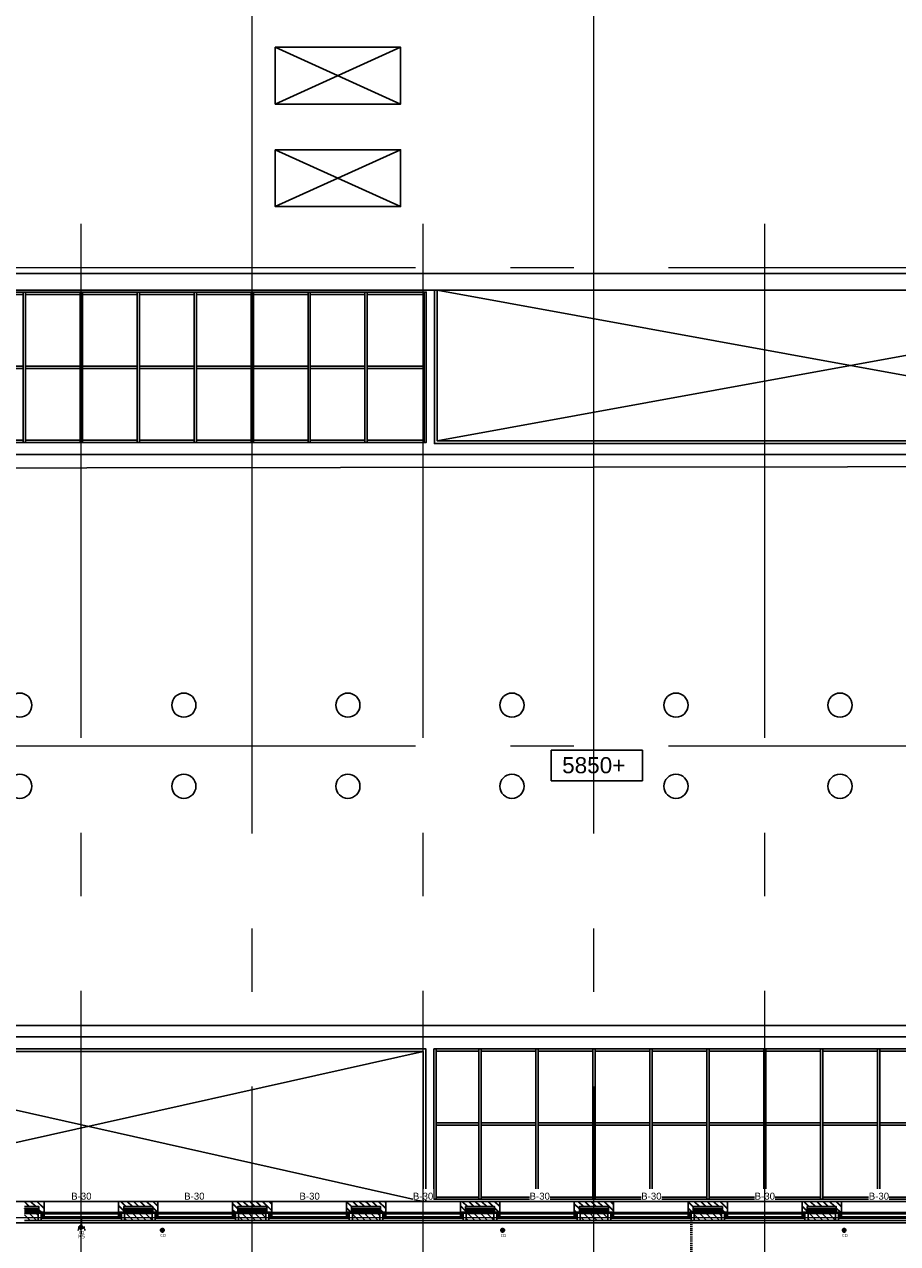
# Model space of a CAD drawing. Header units: millimetres. Extents: x -38032 to 104346, y -31182 to 78566.
# Tile 107 of 213: x 34360 to 53524, y 24971 to 51729. Entities that reach past the tile are written whole.
import ezdxf
from ezdxf.enums import TextEntityAlignment as Align

# ---------------------------------------------------------------- set-up
doc = ezdxf.new("R2010")
doc.units = ezdxf.units.MM
doc.header["$LTSCALE"] = 100
doc.set_wipeout_variables(frame=1)
for name, pattern in [('HIDDEN', [9.525, 6.35, -3.175]), ('STYLE_01', [0.41664, 0.20828, -0.20836]), ('STYLE_11', [5, 3.888855, -0.416718, 0.277786, -0.416641])]:
    doc.linetypes.add(name, pattern=pattern)
for name, color, linetype in [('AB$1A---_ATTRIB070', 8, 'Continuous'), ('AL$1A---_ALGEMEEN', 8, 'Continuous'), ('AL------_MAATV', 200, 'Continuous'), ('AL------_SPARING', 2, 'Continuous'), ('AM$1A---_ARCERING', 8, 'Continuous'), ('AT$1A---_TEKST100', 8, 'Continuous'), ('BOUWKUNDIG', 8, 'Continuous'), ('brandscheiding', 5, 'HIDDEN'), ('EL6222--', 3, 'Continuous')]:
    doc.layers.add(name, color=color, linetype=linetype)
doc.layers.add('stramien', color=1, linetype='Continuous', lineweight=9)
doc.styles.add('Arial', font='ARIAL.TTF')
doc.styles.add('BURO-018', font='iso.shx', dxfattribs={"height": 90})
doc.styles.get("Standard").update_dxf_attribs({"font": 'iso.shx'})
pattern_1 = [(135, (0, 0), (70.7107, 70.7107), []), (45, (299.34, -299.34), (70.7107, -70.7107), [])]
pattern_2 = [(45, (0, 0), (70.7107, -70.7107), []), (45, (7.07, -7.07), (70.7107, -70.7107), [])]
pattern_3 = [(45, (0, 0), (70.7107, -70.7107), [])]

# ---------------------------------------------------------------- blocks, each defined once
blk = doc.blocks.new('111304')
at = {"color": 0, "linetype": 'Continuous'}
for p, q in [((-1.5, 4.5), (1.5, 4.5)), ((0, 1), (0, 4.5))]:
    blk.add_line(p, q, dxfattribs=at)
blk.add_arc((0, 6), 1.5, 180, 0, dxfattribs=at)
at = {"color": 0, "linetype": 'Continuous', "style": 'BURO-018'}
for tag, p in [('E_GKAST', (0, 11.5)), ('E_GROEP', (0, 8.5)), ('E_SGROEP', (4.5, 8.5))]:
    blk.add_attdef(tag, text='', height=1.8, dxfattribs=at).set_placement(p, align=Align.MIDDLE)
at = {"color": 0, "linetype": 'Continuous', "style": 'BURO-018', "flags": 1}
for tag, p in [('E_VERMCODE', (13, 8.5)), ('E_MATCODE', (0, 0))]:
    blk.add_attdef(tag, text='', height=1.8, dxfattribs=at).set_placement(p, align=Align.MIDDLE)
blk = doc.blocks.new('Centraaldoos')
at = {"color": 1, "linetype": 'Continuous'}
for p, q in [((-2, 0), (2, 0)), ((0, -2), (0, 2))]:
    blk.add_line(p, q, dxfattribs=at)
at = {"color": 0, "linetype": 'Continuous'}
blk.add_circle((0, 0), 1.5, dxfattribs=at)
at = {"color": 0, "linetype": 'Continuous', "style": 'BURO-018'}
blk.add_attdef('AL_POSNR', text='', height=1.8, dxfattribs=at).set_placement((0, 3), align=Align.CENTER)
at = {"color": 0, "linetype": 'Continuous', "style": 'BURO-018', "flags": 1}
blk.add_attdef('AL_OMS', (0, 0), '', height=1.8, dxfattribs=at)
at = {"layer": 'AL------_MAATV', "style": 'BURO-018'}
blk.add_text('CD', height=2.53, rotation=180, dxfattribs=at).set_placement((1.6, 5.5))
blk = doc.blocks.new('solatube 530_1')
at = {"layer": 'AL$1A---_ALGEMEEN', "color": 0, "linetype": 'Continuous'}
blk.add_circle((0, 0), 265, dxfattribs=at)
blk = doc.blocks.new('Group-31')
at = {"layer": 'AL$1A---_ALGEMEEN', "color": 0}
for p, q in [((-12941, 17325), (5189, 14015)), ((5189, 17325), (-12941, 14015))]:
    blk.add_line(p, q, dxfattribs=at)
blk.add_lwpolyline([(-12941, 17325), (5189, 17325), (5189, 14015), (-12941, 14015)], close=True, dxfattribs=at)
blk = doc.blocks.new('Group-32')
at = {"layer": 'AL$1A---_ALGEMEEN', "color": 0}
for p, q in [((-13251, -2675), (-27941, 615)), ((-27941, -2675), (-13251, 615))]:
    blk.add_line(p, q, dxfattribs=at)
blk.add_lwpolyline([(-27941, 615), (-13251, 615), (-13251, -2675), (-27941, -2675)], close=True, dxfattribs=at)
blk = doc.blocks.new('Group-36')
at = {"color": 0}
blk.add_wipeout([(12759, 13465), (12759, 3153), (13009, 3153), (13009, 13715), (-32011, 13715), (-32011, 13142), (-31761, 13142), (-31761, 13406)], dxfattribs=at).dxf.layer = 'AL$1A---_ALGEMEEN'
at = {"layer": 'AL$1A---_ALGEMEEN', "color": 0}
blk.add_lwpolyline([(12759, 13465), (12759, 3153), (13009, 3153), (13009, 13715), (-32011, 13715), (-32011, 13142), (-31761, 13142), (-31761, 13406)], close=True, dxfattribs=at)
blk = doc.blocks.new('Group-38')
at = {"color": 0}
for points in [[(-36491, 17280), (-13180, 17280), (-13180, 17230), (-36491, 17230)], [(-36441, 15655), (-13230, 15655), (-13230, 15605), (-36441, 15605)], [(-36491, 14030), (-13180, 14030), (-13180, 13980), (-36491, 13980)]]:
    blk.add_wipeout(points, dxfattribs=at).dxf.layer = 'AL$1A---_ALGEMEEN'
at = {"layer": 'AL$1A---_ALGEMEEN', "color": 0}
for points in [[(-36491, 17280), (-13180, 17280), (-13180, 17230), (-36491, 17230)], [(-36441, 15655), (-13230, 15655), (-13230, 15605), (-36441, 15605)], [(-36491, 14030), (-13180, 14030), (-13180, 13980), (-36491, 13980)]]:
    blk.add_lwpolyline(points, close=True, dxfattribs=at)
at = {"color": 0}
for points in [[(-22026, 17280), (-21976, 17280), (-21976, 13980), (-22026, 13980)], [(-20776, 17280), (-20726, 17280), (-20726, 13980), (-20776, 13980)], [(-19526, 17280), (-19476, 17280), (-19476, 13980), (-19526, 13980)], [(-18276, 17280), (-18226, 17280), (-18226, 13980), (-18276, 13980)], [(-17026, 17280), (-16976, 17280), (-16976, 13980), (-17026, 13980)], [(-15776, 17280), (-15726, 17280), (-15726, 13980), (-15776, 13980)], [(-14526, 17280), (-14476, 17280), (-14476, 13980), (-14526, 13980)], [(-13230, 17280), (-13180, 17280), (-13180, 13980), (-13230, 13980)]]:
    blk.add_wipeout(points, dxfattribs=at).dxf.layer = 'AL$1A---_ALGEMEEN'
at = {"layer": 'AL$1A---_ALGEMEEN', "color": 0}
for points in [[(-22026, 17280), (-21976, 17280), (-21976, 13980), (-22026, 13980)], [(-20776, 17280), (-20726, 17280), (-20726, 13980), (-20776, 13980)], [(-19526, 17280), (-19476, 17280), (-19476, 13980), (-19526, 13980)], [(-18276, 17280), (-18226, 17280), (-18226, 13980), (-18276, 13980)], [(-17026, 17280), (-16976, 17280), (-16976, 13980), (-17026, 13980)], [(-15776, 17280), (-15726, 17280), (-15726, 13980), (-15776, 13980)], [(-14526, 17280), (-14476, 17280), (-14476, 13980), (-14526, 13980)], [(-13230, 17280), (-13180, 17280), (-13180, 13980), (-13230, 13980)]]:
    blk.add_lwpolyline(points, close=True, dxfattribs=at)
blk = doc.blocks.new('Group-40')
at = {"layer": 'AL$1A---_ALGEMEEN', "color": 0}
for points in [[(-13012, 670), (17489, 670), (17489, 620), (-13012, 620)], [(-13012, -955), (17489, -955), (17489, -1005), (-13012, -1005)], [(-13002, -2580), (17489, -2580), (17489, -2630), (-13002, -2630)]]:
    blk.add_lwpolyline(points, close=True, dxfattribs=at)
at = {"color": 0}
for points in [[(-13012, 670), (-12962, 670), (-12962, -2630), (-13012, -2630)], [(-12026, 670), (-11976, 670), (-11976, -2630), (-12026, -2630)], [(-10776, 670), (-10726, 670), (-10726, -2630), (-10776, -2630)], [(-9526, 670), (-9476, 670), (-9476, -2630), (-9526, -2630)], [(-8276, 670), (-8226, 670), (-8226, -2630), (-8276, -2630)], [(-7026, 670), (-6976, 670), (-6976, -2630), (-7026, -2630)], [(-5776, 670), (-5726, 670), (-5726, -2630), (-5776, -2630)], [(-4526, 670), (-4476, 670), (-4476, -2630), (-4526, -2630)], [(-3276, 670), (-3226, 670), (-3226, -2630), (-3276, -2630)]]:
    blk.add_wipeout(points, dxfattribs=at).dxf.layer = 'AL$1A---_ALGEMEEN'
at = {"layer": 'AL$1A---_ALGEMEEN', "color": 0}
for points in [[(-13012, 670), (-12962, 670), (-12962, -2630), (-13012, -2630)], [(-12026, 670), (-11976, 670), (-11976, -2630), (-12026, -2630)], [(-10776, 670), (-10726, 670), (-10726, -2630), (-10776, -2630)], [(-9526, 670), (-9476, 670), (-9476, -2630), (-9526, -2630)], [(-8276, 670), (-8226, 670), (-8226, -2630), (-8276, -2630)], [(-7026, 670), (-6976, 670), (-6976, -2630), (-7026, -2630)], [(-5776, 670), (-5726, 670), (-5726, -2630), (-5776, -2630)], [(-4526, 670), (-4476, 670), (-4476, -2630), (-4526, -2630)], [(-3276, 670), (-3226, 670), (-3226, -2630), (-3276, -2630)]]:
    blk.add_lwpolyline(points, close=True, dxfattribs=at)
blk = doc.blocks.new('Group-42')
at = {"layer": 'AL$1A---_ALGEMEEN', "color": 0, "linetype": 'STYLE_01'}
blk.add_lwpolyline([(-36501, 17325), (17499, 17325), (17499, -2675), (-36501, -2675)], close=True, dxfattribs=at)
at = {"layer": 'AL$1A---_ALGEMEEN', "color": 0}
for name, p in [('Group-31', (0, 0)), ('solatube 530_1', (-7701, 8215)), ('solatube 530_1', (-4101, 8215)), ('Group-32', (0, 0))]:
    blk.add_blockref(name, p, dxfattribs=at)
at = {"layer": 'AL$1A---_ALGEMEEN', "color": 0, "xscale": -1}
for p in [(-22101, 8215), (-18501, 8215), (-14901, 8215), (-11301, 8215)]:
    blk.add_blockref('solatube 530_1', p, dxfattribs=at)
at = {"layer": 'AL$1A---_ALGEMEEN', "color": 0, "rotation": 180}
for p in [(-22101, 6435), (-18501, 6435), (-14901, 6435), (-11301, 6435)]:
    blk.add_blockref('solatube 530_1', p, dxfattribs=at)
at = {"layer": 'AL$1A---_ALGEMEEN', "color": 0, "xscale": -1, "rotation": 180}
for p in [(-7701, 6435), (-4101, 6435)]:
    blk.add_blockref('solatube 530_1', p, dxfattribs=at)
at = {"layer": 'AL$1A---_ALGEMEEN', "color": 0}
for name in ['Group-38', 'Group-40']:
    blk.add_blockref(name, (0, 0), dxfattribs=at)
at = {"color": 0}
for points in [[(-12941, 17325), (-12941, 14015), (5189, 14015), (5189, 17325), (5249, 17325), (5249, 14015), (5249, 13955), (-13001, 13955), (-13001, 17325)], [(13009, 935), (13009, 1498), (12759, 1498), (12759, 1185), (-31761, 1185), (-31761, 11507), (-32011, 11507), (-32011, 935)], [(-27941, -2675), (-27941, 615), (-13251, 615), (-13251, -2675), (-13191, -2675), (-13191, 615), (-13191, 675), (-28001, 675), (-28001, -2675)]]:
    blk.add_wipeout(points, dxfattribs=at).dxf.layer = 'AL$1A---_ALGEMEEN'
at = {"layer": 'AL$1A---_ALGEMEEN', "color": 0}
for points in [[(-12941, 17325), (-12941, 14015), (5189, 14015), (5189, 17325), (5249, 17325), (5249, 14015), (5249, 13955), (-13001, 13955), (-13001, 17325)], [(13009, 935), (13009, 1498), (12759, 1498), (12759, 1185), (-31761, 1185), (-31761, 11507), (-32011, 11507), (-32011, 935)], [(-27941, -2675), (-27941, 615), (-13251, 615), (-13251, -2675), (-13191, -2675), (-13191, 615), (-13191, 675), (-28001, 675), (-28001, -2675)]]:
    blk.add_lwpolyline(points, close=True, dxfattribs=at)
blk.add_blockref('Group-36', (0, 0), dxfattribs=at)
blk = doc.blocks.new('zijdetail kozijn 2kops')
at = {"color": 0}
blk.add_wipeout([(-63, 420), (-130, 420), (-130, 262), (-63, 262)], dxfattribs=at).dxf.layer = 'AL$1A---_ALGEMEEN'
at = {"layer": 'AM$1A---_ARCERING', "linetype": 'Continuous', "lineweight": 0}
blk.add_hatch(color=256, dxfattribs=at).paths.add_polyline_path([(-54, 338), (-54, 366), (-56, 366), (-56, 266), (-31, 266), (-31, 243), (0, 243), (0, 338), (-22, 338)])
at = {"layer": 'AL$1A---_ALGEMEEN', "color": 0}
for points in [[(-63, 420), (-130, 420), (-130, 262), (-63, 262)], [(-54, 338), (-54, 366), (-56, 366), (-56, 266), (-31, 266), (-31, 243), (0, 243), (0, 338), (-22, 338)]]:
    blk.add_lwpolyline(points, close=True, dxfattribs=at)
blk = doc.blocks.new('HEA 100')
at = {"layer": 'AM$1A---_ARCERING', "linetype": 'Continuous', "lineweight": 0}
h = blk.add_hatch(color=256, dxfattribs=at)
edge = h.paths.add_edge_path()
edge.add_arc((14.5, -28), 12, 180, 270)
edge.add_line((14.5, -40), (50, -40))
edge.add_line((50, -40), (50, -48))
edge.add_line((50, -48), (-50, -48))
edge.add_line((-50, -48), (-50, -40))
edge.add_line((-50, -40), (-14.5, -40))
edge.add_arc((-14.5, -28), 12, 270, 360)
edge.add_line((-2.5, -28), (-2.5, 28))
edge.add_arc((-14.5, 28), 12, 0, 90)
edge.add_line((-14.5, 40), (-50, 40))
edge.add_line((-50, 40), (-50, 48))
edge.add_line((-50, 48), (50, 48))
edge.add_line((50, 48), (50, 40))
edge.add_line((50, 40), (14.5, 40))
edge.add_arc((14.5, 28), 12, 90, 180)
edge.add_line((2.5, 28), (2.5, -28))
at = {"layer": 'AL$1A---_ALGEMEEN', "color": 0, "flags": 128}
blk.add_lwpolyline([(2.5, -28, 0.4142136), (14.5, -40), (50, -40), (50, -48), (-50, -48), (-50, -40), (-14.5, -40, 0.4142136), (-2.5, -28), (-2.5, 28, 0.4142136), (-14.5, 40), (-50, 40), (-50, 48), (50, 48), (50, 40), (14.5, 40, 0.4142136), (2.5, 28)], format="xyb", close=True, dxfattribs=at)
blk = doc.blocks.new('31x_alu-2e-mk119-p')
at = {"layer": 'AL$1A---_ALGEMEEN', "color": 0}
blk.add_line((0, 1637), (0, 0), dxfattribs=at)
at = {"color": 0}
blk.add_wipeout([(-276, 1637), (-276, 0), (-338, 0), (-338, 1637)], dxfattribs=at).dxf.layer = 'AL$1A---_ALGEMEEN'
at = {"layer": 'AM$1A---_ARCERING', "linetype": 'Continuous', "lineweight": 0}
blk.add_hatch(color=256, dxfattribs=at).paths.add_polyline_path([(-270, -130), (-160, -130), (-160, -432), (-270, -432)])
at = {"layer": 'AM$1A---_ARCERING', "linetype": 'Continuous', "lineweight": 5}
h = blk.add_hatch(dxfattribs=at)
h.set_pattern_fill('ISOLATIE', color=256, style=0, pattern_type=2)
h.set_pattern_definition(pattern_1)
h.paths.add_polyline_path([(-270, -130), (-160, -130), (-160, -432), (-270, -432)])
at = {"layer": 'AL$1A---_ALGEMEEN', "color": 0}
blk.add_line((-270, -432), (-270, -130), dxfattribs=at)
blk.add_lwpolyline([(-276, 1637), (-276, 0), (-338, 0), (-338, 1637)], close=True, dxfattribs=at)
at = {"layer": 'AL$1A---_ALGEMEEN', "color": 0, "flags": 128}
blk.add_lwpolyline([(-270, -130), (-160, -130), (-160, -432)], dxfattribs=at)
at = {"layer": 'AL$1A---_ALGEMEEN', "color": 0, "xscale": -1, "rotation": 90}
blk.add_blockref('zijdetail kozijn 2kops', (0, 1637), dxfattribs=at)
at = {"color": 0}
blk.add_wipeout([(-238, -113), (-238, 0), (0, 0), (0, -432), (-113, -432), (-113, -113)], dxfattribs=at).dxf.layer = 'AL$1A---_ALGEMEEN'
at = {"layer": 'AM$1A---_ARCERING', "linetype": 'Continuous', "lineweight": 0}
blk.add_hatch(color=256, dxfattribs=at).paths.add_polyline_path([(-270, 2068), (-160, 2068), (-160, 1767), (-270, 1767)])
at = {"layer": 'AM$1A---_ARCERING', "linetype": 'Continuous', "lineweight": 5}
h = blk.add_hatch(dxfattribs=at)
h.set_pattern_fill('ISOLATIE', color=256, style=0, pattern_type=2)
h.set_pattern_definition(pattern_1)
h.paths.add_polyline_path([(-270, 2068), (-160, 2068), (-160, 1767), (-270, 1767)])
h = blk.add_hatch(dxfattribs=at)
h.set_pattern_fill('BAKSTEEN', color=256, style=0, pattern_type=2)
h.set_pattern_definition(pattern_2)
h.paths.add_polyline_path([(-238, -113), (-238, 0), (0, 0), (0, -432), (-113, -432), (-113, -113)])
at = {"layer": 'AL$1A---_ALGEMEEN', "color": 0}
blk.add_line((-420, 1700), (-420, -63), dxfattribs=at)
at = {"layer": 'AL$1A---_ALGEMEEN', "color": 0, "flags": 128}
for points in [[(-160, 2068), (-160, 1767), (-270, 1767), (-270, 2068)], [(-238, -113), (-238, 0), (0, 0), (0, -432)], [(-113, -432), (-113, -113), (-238, -113)]]:
    blk.add_lwpolyline(points, dxfattribs=at)
at = {"layer": 'AL$1A---_ALGEMEEN', "color": 0, "rotation": 90}
blk.add_blockref('HEA 100', (-212, -235), dxfattribs=at)
blk.add_blockref('zijdetail kozijn 2kops', (0, 0), dxfattribs=at)
at = {"color": 0}
blk.add_wipeout([(-238, 1750), (-238, 1637), (0, 1637), (0, 2068), (-113, 2068), (-113, 1750)], dxfattribs=at).dxf.layer = 'AL$1A---_ALGEMEEN'
at = {"layer": 'AM$1A---_ARCERING', "linetype": 'Continuous', "lineweight": 5}
h = blk.add_hatch(dxfattribs=at)
h.set_pattern_fill('BAKSTEEN', color=256, style=0, pattern_type=2)
h.set_pattern_definition(pattern_2)
h.paths.add_polyline_path([(-238, 1750), (-238, 1637), (0, 1637), (0, 2068), (-113, 2068), (-113, 1750)])
at = {"layer": 'AL$1A---_ALGEMEEN', "color": 0, "flags": 128}
for points in [[(-238, 1750), (-238, 1637), (0, 1637), (0, 2068)], [(-113, 2068), (-113, 1750), (-238, 1750)]]:
    blk.add_lwpolyline(points, dxfattribs=at)
at = {"layer": 'AL$1A---_ALGEMEEN', "color": 0, "xscale": -1, "rotation": 90}
blk.add_blockref('HEA 100', (-212, 1872), dxfattribs=at)
at = {"color": 0}
blk.add_wipeout([(-420, -432), (-270, -432), (-270, -367), (-270, -130), (-420, -130), (-420, -333)], dxfattribs=at).dxf.layer = 'AL$1A---_ALGEMEEN'
at = {"layer": 'AM$1A---_ARCERING', "linetype": 'Continuous', "lineweight": 5}
h = blk.add_hatch(dxfattribs=at)
h.set_pattern_fill('KALKZANDSTEEN', color=256, style=0, pattern_type=2)
h.set_pattern_definition(pattern_3)
h.paths.add_polyline_path([(-420, -432), (-270, -432), (-270, -367), (-270, -130), (-420, -130), (-420, -333)])
at = {"layer": 'AL$1A---_ALGEMEEN', "color": 0, "flags": 128}
blk.add_lwpolyline([(-270, -432), (-270, -367), (-270, -130), (-420, -130), (-420, -333), (-420, -432)], dxfattribs=at)
at = {"color": 0}
blk.add_wipeout([(-420, 2068), (-270, 2068), (-270, 2004), (-270, 1767), (-420, 1767), (-420, 1970)], dxfattribs=at).dxf.layer = 'AL$1A---_ALGEMEEN'
at = {"layer": 'AM$1A---_ARCERING', "linetype": 'Continuous', "lineweight": 5}
h = blk.add_hatch(dxfattribs=at)
h.set_pattern_fill('KALKZANDSTEEN', color=256, style=0, pattern_type=2)
h.set_pattern_definition(pattern_3)
h.paths.add_polyline_path([(-420, 2068), (-270, 2068), (-270, 2004), (-270, 1767), (-420, 1767), (-420, 1970)])
at = {"layer": 'AL$1A---_ALGEMEEN', "color": 0}
for p, q in [((-366, -54), (-366, 1691)), ((-243, 1637), (-243, 0))]:
    blk.add_line(p, q, dxfattribs=at)
at = {"layer": 'AL$1A---_ALGEMEEN', "color": 0, "flags": 128}
blk.add_lwpolyline([(-270, 2068), (-270, 2004), (-270, 1767), (-420, 1767), (-420, 1970), (-420, 2068)], dxfattribs=at)
blk = doc.blocks.new('Group-107')
at = {"color": 0, "linetype": 'Continuous'}
blk.add_wipeout([(-16496, 22655), (-13746, 22655), (-13746, 21405), (-16496, 21405)], dxfattribs=at).dxf.layer = 'AL$1A---_ALGEMEEN'
at = {"layer": 'AL$1A---_ALGEMEEN', "color": 0}
for p, q in [((-16496, 21405), (-13746, 22655)), ((-16496, 22655), (-13746, 21405))]:
    blk.add_line(p, q, dxfattribs=at)
at = {"layer": 'AL$1A---_ALGEMEEN', "color": 0, "linetype": 'Continuous'}
blk.add_lwpolyline([(-16496, 22655), (-13746, 22655), (-13746, 21405), (-16496, 21405)], close=True, dxfattribs=at)
blk = doc.blocks.new('Group-108')
at = {"color": 0, "linetype": 'Continuous'}
blk.add_wipeout([(-16496, 20405), (-13746, 20405), (-13746, 19155), (-16496, 19155)], dxfattribs=at).dxf.layer = 'AL$1A---_ALGEMEEN'
at = {"layer": 'AL$1A---_ALGEMEEN', "color": 0}
for p, q in [((-16496, 19155), (-13746, 20405)), ((-16496, 20405), (-13746, 19155))]:
    blk.add_line(p, q, dxfattribs=at)
at = {"layer": 'AL$1A---_ALGEMEEN', "color": 0, "linetype": 'Continuous'}
blk.add_lwpolyline([(-16496, 20405), (-13746, 20405), (-13746, 19155), (-16496, 19155)], close=True, dxfattribs=at)
blk = doc.blocks.new('txt- B-30')
at = {"color": 0}
blk.add_wipeout([(-223, -119), (223, -119), (223, 125), (-223, 125)], dxfattribs=at).dxf.layer = 'AL$1A---_ALGEMEEN'
at = {"layer": 'AT$1A---_TEKST100', "insert": (0, -112), "char_height": 151.52, "attachment_point": 8, "line_spacing_factor": 0.967741, "style": 'Arial'}
blk.add_mtext('{\\C256;\\lB-30}', dxfattribs=at)
blk = doc.blocks.new('peilmaat plg groot')
at = {"layer": 'AL$1A---_ALGEMEEN', "color": 0, "flags": 1}
for tag, p in [('onderdeel', (-1000, -976)), ('patchnr', (-1000, -1613)), ('toestelnr', (-1000, -2249))]:
    blk.add_attdef(tag, p, '', height=354, dxfattribs=at)
at = {"color": 0}
blk.add_wipeout([(-1000, 330), (1000, 330), (1000, -340), (-1000, -340)], dxfattribs=at).dxf.layer = 'AL$1A---_ALGEMEEN'
at = {"layer": 'AL$1A---_ALGEMEEN', "color": 0}
blk.add_lwpolyline([(-1000, 330), (1000, 330), (1000, -340), (-1000, -340)], close=True, dxfattribs=at)
at = {"layer": 'AL$1A---_ALGEMEEN', "color": 0, "style": 'Arial'}
blk.add_attdef('peil', text='', height=354, dxfattribs=at).set_placement((0, 0), align=Align.MIDDLE_CENTER)
blk = doc.blocks.new('200254 W 212 3 04-12-2007')
at = {"layer": 'stramien', "linetype": 'STYLE_11', "ltscale": 50}
blk.add_line((-37699, 21407), (65552, 21407), dxfattribs=at)
at = {"layer": 'AL$1A---_ALGEMEEN'}
for name in ['Group-107', 'Group-108', 'Group-42']:
    blk.add_blockref(name, (20163, 3587), dxfattribs=at)
blk.add_lwpolyline([(37662, 21275), (37662, 20912), (-16338, 20912), (-16338, 21275)], close=True, dxfattribs=at)
ref = blk.add_blockref('peilmaat plg groot', (10726, 10484), dxfattribs=at)
ref.add_attrib('peil', '5850+ ', dxfattribs={"layer": 'AB$1A---_ATTRIB070', "height": 353.6, "style": 'Arial'}).set_placement((10726, 10484), align=Align.MIDDLE_CENTER)
at = {"layer": 'AL$1A---_ALGEMEEN', "rotation": 90}
blk.add_blockref('31x_alu-2e-mk119-p', (17730, 912), dxfattribs=at)
at = {"layer": 'stramien', "linetype": 'STYLE_11', "ltscale": 50}
blk.add_line((-37699, 10912), (65552, 10912), dxfattribs=at)
at = {"layer": 'AL$1A---_ALGEMEEN'}
blk.add_blockref('txt- B-30', (16916, 1060), dxfattribs=at)
at = {"layer": 'AL$1A---_ALGEMEEN', "rotation": 90}
blk.add_blockref('31x_alu-2e-mk119-p', (15230, 912), dxfattribs=at)
at = {"layer": 'AL$1A---_ALGEMEEN'}
blk.add_blockref('txt- B-30', (14412, 1060), dxfattribs=at)
at = {"layer": 'AL$1A---_ALGEMEEN', "rotation": 90}
blk.add_blockref('31x_alu-2e-mk119-p', (12730, 912), dxfattribs=at)
at = {"layer": 'AL$1A---_ALGEMEEN', "linetype": 'STYLE_01'}
for p, q in [((12791, 492), (12791, -1640)), ((12811, 492), (12811, -1640))]:
    blk.add_line(p, q, dxfattribs=at)
at = {"layer": 'stramien', "linetype": 'STYLE_11', "ltscale": 50}
blk.add_line((14411, -38915), (14411, 22365), dxfattribs=at)
at = {"layer": 'AL$1A---_ALGEMEEN'}
blk.add_blockref('txt- B-30', (11922, 1060), dxfattribs=at)
at = {"layer": 'AL$1A---_ALGEMEEN', "rotation": 90}
blk.add_blockref('31x_alu-2e-mk119-p', (10230, 912), dxfattribs=at)
at = {"layer": 'stramien', "linetype": 'STYLE_11', "ltscale": 50}
blk.add_line((10661, -41014), (10661, 36216), dxfattribs=at)
at = {"layer": 'AL$1A---_ALGEMEEN'}
blk.add_blockref('txt- B-30', (9472, 1060), dxfattribs=at)
at = {"layer": 'AL$1A---_ALGEMEEN', "rotation": 90}
blk.add_blockref('31x_alu-2e-mk119-p', (7730, 912), dxfattribs=at)
at = {"layer": 'AL$1A---_ALGEMEEN'}
blk.add_blockref('txt- B-30', (6912, 1060), dxfattribs=at)
at = {"layer": 'AL$1A---_ALGEMEEN', "rotation": 90}
blk.add_blockref('31x_alu-2e-mk119-p', (5230, 912), dxfattribs=at)
at = {"layer": 'stramien', "linetype": 'STYLE_11', "ltscale": 50}
blk.add_line((6911, -38915), (6911, 22365), dxfattribs=at)
at = {"layer": 'AL$1A---_ALGEMEEN'}
blk.add_blockref('txt- B-30', (4422, 1060), dxfattribs=at)
at = {"layer": 'AL$1A---_ALGEMEEN', "rotation": 90}
blk.add_blockref('31x_alu-2e-mk119-p', (2730, 912), dxfattribs=at)
at = {"layer": 'stramien', "linetype": 'STYLE_11', "ltscale": 50}
blk.add_line((3161, -41014), (3161, 36216), dxfattribs=at)
at = {"layer": 'AL$1A---_ALGEMEEN'}
blk.add_blockref('txt- B-30', (1892, 1060), dxfattribs=at)
at = {"layer": 'AL$1A---_ALGEMEEN', "rotation": 90}
blk.add_blockref('31x_alu-2e-mk119-p', (230, 912), dxfattribs=at)
at = {"layer": 'AL$1A---_ALGEMEEN'}
blk.add_lwpolyline([(-6738, 442), (20543, 442), (20543, -1587), (-6738, -1588)], close=True, dxfattribs=at)
blk.add_blockref('txt- B-30', (-588, 1060), dxfattribs=at)
at = {"layer": 'stramien', "linetype": 'STYLE_11', "ltscale": 50}
blk.add_line((-589, -38915), (-589, 22365), dxfattribs=at)

msp = doc.modelspace()

# ---------------------------------------------------------------- block references
at = {"layer": 'BOUWKUNDIG'}
msp.add_blockref('200254 W 212 3 04-12-2007', (36198, 24986.5), dxfattribs=at)

# ---------------------------------------------------------------- next in the draw order: linework, layer by layer
at = {"layer": 'brandscheiding', "const_width": 30}
msp.add_lwpolyline([(29397.9, 25537.6), (56865.6, 25537.6), (56865.6, 23264.5), (59066.6, 23264.5), (59066.6, 13992.7), (58122.5, 13992.7), (58122.5, 6509.6), (53096.3, 5898.3), (53096.3, 6042.1), (48112.7, 5538.6), (48130.7, 5340.8), (27536.8, 3072.4)], dxfattribs=at)

# ---------------------------------------------------------------- next in the draw order: block references
at = {"layer": 'AL------_SPARING', "yscale": 26.66666666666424, "zscale": 26.66666666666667, "rotation": 180}
for p, xscale in [((35600.7, 25327.8), 26.66666666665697), ((37388, 25264.1), 26.66666666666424), ((44854.6, 25264.1), 26.66666666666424), ((52351.3, 25264.1), 26.66666666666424)]:
    msp.add_blockref('Centraaldoos', p, dxfattribs=dict(at, xscale=xscale))
at = {"layer": 'EL6222--'}
ref = msp.add_blockref('111304', (35614.8, 25558.4), dxfattribs=dict(at, xscale=50, yscale=50, zscale=50, rotation=180))
ref.add_attrib('E_GROEP', 'K5', dxfattribs={"layer": '0', "color": 1, "linetype": 'Continuous', "height": 90, "style": 'BURO-018'}).set_placement((35614.8, 25133.4), align=Align.MIDDLE)

doc.saveas('drawing.dxf')
